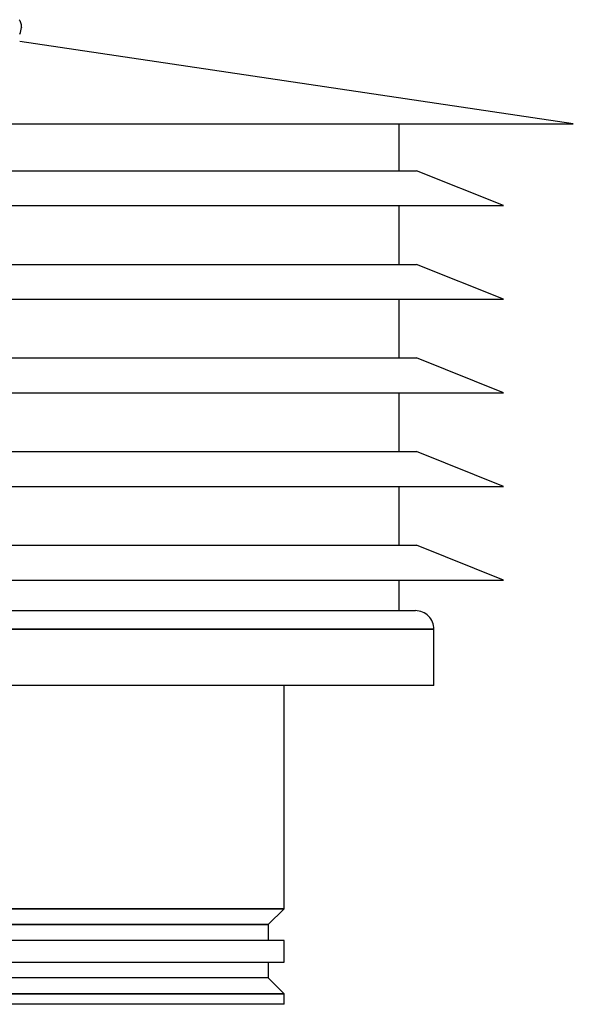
# Model space of a CAD drawing. Header units: millimetres. Extents: x -235 to 235, y -288 to 0.
# Tile 4 of 4: x 86 to 235, y -288 to -22. Entities that reach past the tile are written whole.
import ezdxf

# ---------------------------------------------------------------- set-up
doc = ezdxf.new("R2010")
doc.units = ezdxf.units.MM
doc.layers.add('HIDDEN', color=7, linetype='Continuous')
doc.layers.add('THICK', color=7, linetype='Continuous')

msp = doc.modelspace()

# ---------------------------------------------------------------- linework, layer by layer
at = {"layer": 'HIDDEN'}
for p, q in [((0, -186.8), (197.4, -186.8)), ((157, -262.2), (0, -262.2)), ((-152.7, -266.5), (152.7, -266.5)), ((152.7, -280.9), (-152.7, -280.9)), ((0, -285.2), (157, -285.2))]:
    msp.add_line(p, q, dxfattribs=at)
at = {"layer": 'THICK'}
for p, q in [((85.52, -22.36), (85.65, -22.6)), ((85.65, -22.6), (85.77, -22.85)), ((85.77, -22.85), (85.87, -23.1)), ((85.87, -23.1), (85.95, -23.36)), ((85.95, -23.36), (86.02, -23.63)), ((86.02, -23.63), (86.06, -23.9)), ((86.06, -23.9), (86.09, -24.17)), ((86.09, -24.17), (86.1, -24.44)), ((235, -50.5), (85.65, -28.26)), ((0, -50.5), (235, -50.5)), ((188, -63.12), (188, -50.5)), ((0, -63.12), (192.7, -63.12)), ((216.2, -72.53), (192.7, -63.12)), ((0, -72.53), (216.2, -72.53)), ((188, -88.38), (188, -72.53)), ((0, -88.38), (192.7, -88.38)), ((216.2, -97.78), (192.7, -88.38)), ((0, -97.78), (216.2, -97.78)), ((188, -113.62), (188, -97.78)), ((0, -113.62), (192.7, -113.62)), ((216.2, -123.03), (192.7, -113.62)), ((0, -123.03), (216.2, -123.03)), ((188, -138.88), (188, -123.03)), ((0, -138.88), (192.7, -138.88)), ((216.2, -148.28), (192.7, -138.88)), ((0, -148.28), (216.2, -148.28)), ((188, -164.12), (188, -148.28)), ((0, -164.12), (192.7, -164.12)), ((216.2, -173.53), (192.7, -164.12)), ((0, -173.53), (216.2, -173.53)), ((188, -181.8), (188, -173.53)), ((-192.4, -181.8), (192.4, -181.8)), ((197.4, -186.8), (0, -186.8)), ((197.4, -202), (197.4, -186.8)), ((197.4, -202), (0, -202)), ((157, -262.2), (157, -202)), ((0, -262.2), (157, -262.2)), ((157, -262.2), (152.7, -266.5)), ((152.7, -266.5), (-152.7, -266.5)), ((152.7, -266.5), (152.7, -270.8)), ((157, -270.8), (0, -270.8)), ((157, -276.6), (157, -270.8)), ((0, -276.6), (157, -276.6)), ((152.7, -276.6), (152.7, -280.9)), ((152.7, -280.9), (-152.7, -280.9)), ((152.7, -280.9), (157, -285.2)), ((157, -285.2), (0, -285.2)), ((157, -288), (157, -285.2)), ((157, -288), (0, -288))]:
    msp.add_line(p, q, dxfattribs=at)
for centre, radius, start, end in [((82.1, -24.44), 4, 332.5608, 0), ((192.4, -186.8), 5, 359.9999, 90.0001)]:
    msp.add_arc(centre, radius, start, end, dxfattribs=at)

doc.saveas('drawing.dxf')
